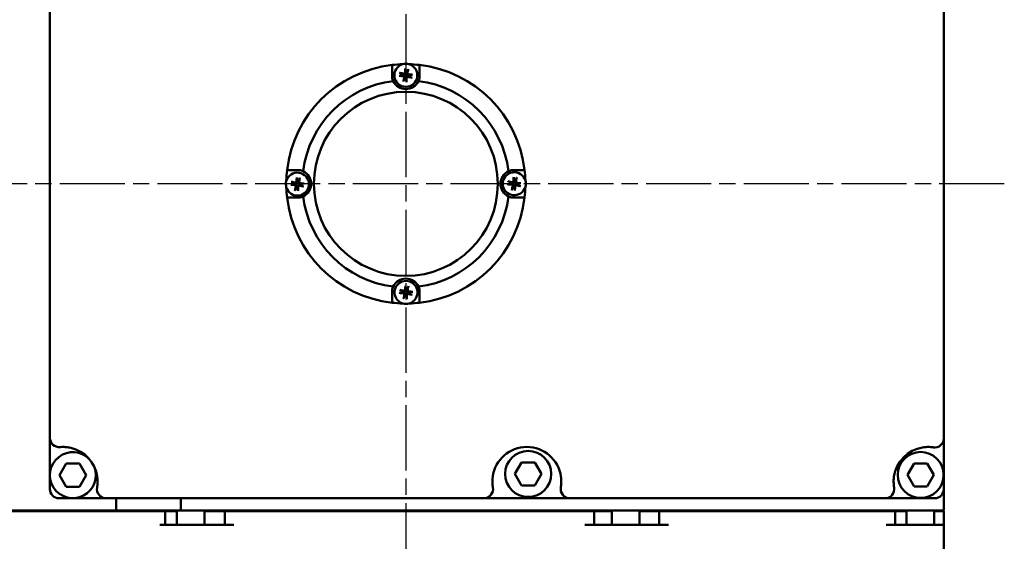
# Model space of a CAD drawing. Header units: millimetres. Extents: x 0 to 1050, y 0 to 742.
# Tile 3 of 7: x 236 to 450, y 130 to 243. Entities that reach past the tile are written whole.
import ezdxf

# ---------------------------------------------------------------- set-up
doc = ezdxf.new("R2010")
doc.units = ezdxf.units.MM
doc.header["$LTSCALE"] = 2.5
doc.linetypes.add('CHAIN', pattern=[0.7087, 0.4724, -0.0591, 0.1181, -0.0591])
doc.layers.add('Видимый контур (ГОСТ)', color=7, linetype='Continuous', lineweight=50)
doc.layers.add('Маркер центра (ГОСТ)', color=7, linetype='Continuous', lineweight=25)

msp = doc.modelspace()

# ---------------------------------------------------------------- linework, layer by layer
at = {"layer": 'Видимый контур (ГОСТ)'}
for p, q in [((242.497, 308.766), (242.497, 152.545)), ((436.906, 152.478), (436.906, 308.832)), ((242.497, 144.674), (242.497, 152.545)), ((436.906, 152.478), (436.906, 141.438)), ((244.606, 144.454), (246.049, 146.954)), ((246.049, 146.954), (248.936, 146.954)), ((248.936, 146.954), (250.379, 144.454)), ((343.623, 144.719), (345.066, 147.219)), ((345.066, 147.219), (347.953, 147.219)), ((347.953, 147.219), (349.396, 144.719)), ((428.981, 144.502), (430.425, 147.002)), ((430.425, 147.002), (433.311, 147.002)), ((433.311, 147.002), (434.755, 144.502)), ((242.497, 141.438), (242.497, 144.235)), ((246.049, 141.954), (244.606, 144.454)), ((250.379, 144.454), (248.936, 141.954)), ((345.066, 142.219), (343.623, 144.719)), ((349.396, 144.719), (347.953, 142.219)), ((430.425, 142.002), (428.981, 144.502)), ((434.755, 144.502), (433.311, 142.002)), ((248.936, 141.954), (246.049, 141.954)), ((347.953, 142.219), (345.066, 142.219)), ((433.311, 142.002), (430.425, 142.002)), ((436.906, 141.438), (436.906, 136.753)), ((254.725, 139.438), (244.497, 139.438)), ((254.725, 139.438), (336.865, 139.438)), ((256.906, 139.438), (256.906, 136.753)), ((271.006, 139.438), (271.006, 136.753)), ((355.578, 139.438), (336.865, 139.438)), ((355.578, 139.438), (424.13, 139.438)), ((434.906, 139.438), (424.13, 139.438)), ((256.906, 136.753), (215.832, 136.753)), ((254.56, 136.653), (215.832, 136.653)), ((254.56, 136.653), (259.007, 136.653)), ((271.006, 136.753), (256.906, 136.753)), ((266.442, 136.653), (259.007, 136.653)), ((266.442, 136.653), (267.553, 136.653)), ((270.13, 136.653), (267.553, 136.653)), ((267.553, 136.653), (267.553, 133.653)), ((270.13, 133.653), (270.13, 136.753)), ((436.906, 136.753), (271.006, 136.753)), ((276.13, 133.653), (276.13, 136.753)), ((280.528, 136.653), (276.13, 136.653)), ((280.528, 136.653), (282.528, 136.653)), ((280.528, 136.653), (280.528, 133.653)), ((281.493, 136.753), (281.493, 136.653)), ((358.868, 136.653), (282.528, 136.653)), ((324.319, 136.753), (324.319, 136.653)), ((358.868, 136.653), (360.868, 136.653)), ((364.699, 136.653), (360.868, 136.653)), ((360.868, 136.653), (360.868, 133.653)), ((364.699, 133.653), (364.699, 136.753)), ((370.699, 133.653), (370.699, 136.753)), ((375.022, 136.653), (370.699, 136.653)), ((375.022, 136.653), (377.022, 136.653)), ((375.022, 136.653), (375.022, 133.653)), ((424.328, 136.653), (377.022, 136.653)), ((424.328, 136.653), (426.328, 136.653)), ((428.773, 136.653), (426.328, 136.653)), ((426.328, 133.653), (426.328, 136.653)), ((428.773, 133.653), (428.773, 136.753)), ((434.773, 133.653), (434.773, 136.753)), ((434.773, 136.653), (436.906, 136.653)), ((436.906, 133.653), (436.906, 136.653)), ((268.905, 133.653), (266.442, 133.653)), ((273.352, 133.653), (268.905, 133.653)), ((282.528, 133.653), (273.352, 133.653)), ((377.022, 133.653), (358.868, 133.653)), ((424.328, 133.653), (426.906, 133.653)), ((426.906, 133.653), (436.906, 133.653)), ((436.906, 123.653), (436.906, 133.653))]:
    msp.add_line(p, q, dxfattribs=at)
for centre, radius in [((319.906, 207.753), 20), ((346.509, 144.719), 5), ((431.868, 144.502), 5)]:
    msp.add_circle(centre, radius, dxfattribs=at)
for centre, radius, start, end in [((319.906, 207.753), 26, 96.63186, 173.38024), ((319.906, 207.753), 26, 91.50255, 96.63186), ((319.903, 231.338), 2.5, 105.76018, 74.25308), ((319.903, 231.338), 2.5, 74.25308, 105.76018), ((319.906, 207.753), 26, 83.38024, 88.51071), ((319.906, 207.753), 26, 6.63186, 83.38024), ((319.903, 231.338), 0.935, 158.39037, 184.85432), ((319.903, 231.338), 0.935, 68.39037, 94.85432), ((319.903, 231.338), 0.935, 338.39037, 4.85432), ((319.906, 207.753), 22.5, 96.96741, 173.04585), ((319.903, 231.338), 3, 204.64949, 335.36376), ((319.903, 231.338), 0.935, 248.39037, 274.85432), ((319.906, 207.753), 22.5, 6.96741, 83.04585), ((319.906, 207.753), 26, 173.38024, 178.64759), ((296.321, 207.694), 2.5, 195.89706, 164.38996), ((296.321, 207.75), 3, 294.64949, 65.36376), ((343.491, 207.755), 3, 114.64949, 245.36376), ((343.491, 207.774), 2.5, 15.80581, 344.2987), ((319.906, 207.753), 26, 1.54818, 6.63186), ((296.321, 207.694), 2.5, 164.38996, 195.89706), ((296.321, 207.694), 0.935, 158.52725, 184.99119), ((296.321, 207.694), 0.935, 68.52725, 94.99119), ((296.321, 207.694), 0.935, 338.52725, 4.99119), ((343.491, 207.774), 0.935, 158.436, 184.89994), ((343.491, 207.774), 0.935, 68.436, 94.89994), ((343.491, 207.774), 0.935, 338.436, 4.89994), ((343.491, 207.774), 2.5, 344.2987, 15.80581), ((319.906, 207.753), 26, 181.63943, 186.63186), ((296.321, 207.694), 0.935, 248.52725, 274.99119), ((343.491, 207.774), 0.935, 248.436, 274.89994), ((319.906, 207.753), 26, 353.38024, 358.55633), ((319.906, 207.753), 26, 186.63186, 263.38024), ((319.906, 207.753), 22.5, 186.96741, 263.04585), ((319.906, 207.753), 22.5, 276.96741, 353.04585), ((319.906, 207.753), 26, 276.63186, 353.38024), ((319.909, 184.168), 3, 24.64949, 155.36376), ((319.946, 184.168), 2.5, 285.85143, 254.34433), ((319.946, 184.168), 0.935, 158.48162, 184.94557), ((319.946, 184.168), 0.935, 68.48162, 94.94557), ((319.946, 184.168), 0.935, 338.48162, 4.94557), ((319.946, 184.168), 0.935, 248.48162, 274.94557), ((319.906, 207.753), 26, 263.38024, 268.60196), ((319.946, 184.168), 2.5, 254.34433, 285.85143), ((319.906, 207.753), 26, 271.5938, 276.63186), ((244.497, 152.545), 2, 180, 275.2642), ((434.906, 152.478), 2, 261.40377, 0), ((245.369, 143.085), 7.5, 8.18739, 77.05351), ((346.221, 143.085), 7.5, 8.18739, 171.81261), ((433.486, 143.085), 7.5, 99.57388, 171.81261), ((247.492, 144.454), 5, 43.09518, 22.54645), ((244.497, 141.438), 2, 180, 270), ((254.725, 141.438), 2, 170.01569, 270), ((336.865, 141.438), 2, 270, 9.98431), ((355.578, 141.438), 2, 170.01569, 270), ((424.13, 141.438), 2, 270, 9.98431), ((434.906, 141.438), 2, 270, 0)]:
    msp.add_arc(centre, radius, start, end, dxfattribs=at)
for centre, major_axis, start_param, end_param in [((319.865, 231.18), (-4.264, 1.03), 4.8167185, 5.0489208), ((320.065, 231.329), (-0.243, -4.38), 4.3758571, 4.6080594), ((319.746, 231.376), (1.03, 4.264), 4.8167185, 5.0489208), ((319.894, 231.176), (-4.38, 0.243), 4.3758571, 4.6080594), ((319.912, 231.499), (4.38, -0.243), 4.3758571, 4.6080594), ((320.061, 231.3), (-1.03, -4.264), 4.8167185, 5.0489208), ((319.742, 231.347), (0.243, 4.38), 4.3758571, 4.6080594), ((319.941, 231.495), (4.264, -1.03), 4.8167185, 5.0489208), ((296.284, 207.536), (-4.267, 1.02), 4.8167185, 5.0489208), ((296.483, 207.685), (-0.233, -4.381), 4.3758571, 4.6080594), ((296.164, 207.731), (1.02, 4.267), 4.8167185, 5.0489208), ((296.313, 207.532), (-4.381, 0.233), 4.3758571, 4.6080594), ((343.453, 207.617), (-4.265, 1.027), 4.8167185, 5.0489208), ((343.653, 207.765), (-0.24, -4.38), 4.3758571, 4.6080594), ((343.334, 207.812), (1.027, 4.265), 4.8167185, 5.0489208), ((343.482, 207.613), (-4.38, 0.24), 4.3758571, 4.6080594), ((296.33, 207.855), (4.381, -0.233), 4.3758571, 4.6080594), ((296.479, 207.656), (-1.02, -4.267), 4.8167185, 5.0489208), ((296.16, 207.702), (0.233, 4.381), 4.3758571, 4.6080594), ((296.359, 207.851), (4.267, -1.02), 4.8167185, 5.0489208), ((343.5, 207.936), (4.38, -0.24), 4.3758571, 4.6080594), ((343.648, 207.736), (-1.027, -4.265), 4.8167185, 5.0489208), ((343.33, 207.783), (0.24, 4.38), 4.3758571, 4.6080594), ((343.529, 207.932), (4.265, -1.027), 4.8167185, 5.0489208), ((319.909, 184.01), (-4.266, 1.023), 4.8167185, 5.0489208), ((320.108, 184.159), (-0.236, -4.381), 4.3758571, 4.6080594), ((319.789, 184.205), (1.023, 4.266), 4.8167185, 5.0489208), ((319.938, 184.006), (-4.381, 0.236), 4.3758571, 4.6080594), ((319.955, 184.329), (4.381, -0.236), 4.3758571, 4.6080594), ((320.104, 184.13), (-1.023, -4.266), 4.8167185, 5.0489208), ((319.785, 184.176), (0.236, 4.381), 4.3758571, 4.6080594), ((319.984, 184.325), (4.266, -1.023), 4.8167185, 5.0489208)]:
    msp.add_ellipse(centre, major_axis=major_axis, ratio=0.0871557, start_param=start_param, end_param=end_param, dxfattribs=at)
for points, weights in [([(316.903, 231.338), (316.903, 232.408), (316.903, 233.579)], [1.00372681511, 1.00423490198, 1.00270666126]), ([(322.903, 233.579), (322.903, 232.408), (322.903, 231.338)], [1.00270530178, 1.00423297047, 1.00372310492]), ([(318.619, 231.216), (318.823, 231.241), (318.972, 231.259)], [1.00329461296, 1.01453007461, 1]), ([(319.034, 231.682), (318.897, 231.742), (318.709, 231.825)], [1, 1.01453008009, 1.00329461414]), ([(318.972, 231.259), (319.285, 231.256), (319.441, 231.254)], [1, 1.44094764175, 1.84165152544]), ([(319.485, 231.551), (319.335, 231.595), (319.034, 231.682)], [1.84165152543, 1.44094764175, 1]), ([(319.781, 232.622), (319.806, 232.418), (319.824, 232.269)], [1.00329461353, 1.01453007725, 1]), ([(319.824, 232.269), (319.821, 231.956), (319.82, 231.8)], [1, 1.44094764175, 1.84165152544]), ([(320.117, 231.756), (320.16, 231.907), (320.248, 232.207)], [1.84165152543, 1.44094764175, 1]), ([(320.248, 232.207), (320.308, 232.344), (320.391, 232.533)], [1, 1.01453007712, 1.0032946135]), ([(320.835, 231.417), (320.522, 231.42), (320.366, 231.421)], [1, 1.44094764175, 1.84165152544]), ([(321.188, 231.46), (320.983, 231.435), (320.835, 231.417)], [1.00329461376, 1.0145300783, 1]), ([(319.559, 230.468), (319.499, 230.331), (319.416, 230.143)], [1, 1.01453007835, 1.00329461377]), ([(319.69, 230.919), (319.647, 230.769), (319.559, 230.468)], [1.84165152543, 1.44094764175, 1]), ([(319.983, 230.406), (319.985, 230.719), (319.987, 230.876)], [1, 1.44094764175, 1.84165152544]), ([(320.025, 230.053), (320.001, 230.258), (319.983, 230.406)], [1.0032946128, 1.01453007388, 1]), ([(320.322, 231.125), (320.472, 231.081), (320.773, 230.993)], [1.84165152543, 1.44094764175, 1]), ([(320.773, 230.993), (320.91, 230.933), (321.098, 230.851)], [1, 1.01453007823, 1.00329461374]), ([(294.079, 210.75), (295.25, 210.75), (296.321, 210.75)], [1.00270651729, 1.00423516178, 1.00372626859]), ([(343.491, 210.755), (344.562, 210.755), (345.732, 210.755)], [1.00372681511, 1.00423490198, 1.00270666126]), ([(295.451, 208.036), (295.314, 208.096), (295.125, 208.178)], [1, 1.01453007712, 1.0032946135]), ([(295.902, 207.906), (295.752, 207.949), (295.451, 208.036)], [1.84165152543, 1.44094764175, 1]), ([(296.196, 208.978), (296.221, 208.773), (296.24, 208.625)], [1.00329461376, 1.0145300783, 1]), ([(296.24, 208.625), (296.238, 208.312), (296.237, 208.156)], [1, 1.44094764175, 1.84165152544]), ([(296.533, 208.113), (296.577, 208.263), (296.663, 208.564)], [1.84165152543, 1.44094764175, 1]), ([(296.663, 208.564), (296.723, 208.701), (296.805, 208.89)], [1, 1.01453007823, 1.00329461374]), ([(297.253, 207.775), (296.94, 207.777), (296.783, 207.778)], [1, 1.44094764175, 1.84165152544]), ([(297.605, 207.819), (297.401, 207.793), (297.253, 207.775)], [1.0032946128, 1.01453007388, 1]), ([(342.622, 208.118), (342.485, 208.178), (342.296, 208.26)], [1, 1.01453007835, 1.00329461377]), ([(343.072, 207.987), (342.922, 208.031), (342.622, 208.118)], [1.84165152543, 1.44094764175, 1]), ([(343.368, 209.059), (343.393, 208.854), (343.411, 208.706)], [1.00329461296, 1.01453007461, 1]), ([(343.411, 208.706), (343.409, 208.393), (343.407, 208.236)], [1, 1.44094764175, 1.84165152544]), ([(343.704, 208.193), (343.748, 208.343), (343.835, 208.644)], [1.84165152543, 1.44094764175, 1]), ([(343.835, 208.644), (343.895, 208.781), (343.977, 208.969)], [1, 1.01453008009, 1.00329461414]), ([(344.423, 207.854), (344.11, 207.857), (343.953, 207.858)], [1, 1.44094764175, 1.84165152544]), ([(344.776, 207.897), (344.571, 207.872), (344.423, 207.854)], [1.00329461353, 1.01453007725, 1]), ([(295.037, 207.569), (295.241, 207.594), (295.39, 207.612)], [1.00329461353, 1.01453007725, 1]), ([(295.39, 207.612), (295.703, 207.61), (295.859, 207.609)], [1, 1.44094764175, 1.84165152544]), ([(295.979, 206.823), (295.919, 206.686), (295.837, 206.498)], [1, 1.01453008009, 1.00329461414]), ([(296.109, 207.275), (296.066, 207.124), (295.979, 206.823)], [1.84165152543, 1.44094764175, 1]), ([(296.402, 206.762), (296.405, 207.075), (296.406, 207.232)], [1, 1.44094764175, 1.84165152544]), ([(296.446, 206.409), (296.421, 206.614), (296.402, 206.762)], [1.00329461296, 1.01453007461, 1]), ([(296.74, 207.481), (296.891, 207.438), (297.191, 207.351)], [1.84165152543, 1.44094764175, 1]), ([(297.191, 207.351), (297.328, 207.292), (297.517, 207.209)], [1, 1.01453007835, 1.00329461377]), ([(342.207, 207.651), (342.411, 207.676), (342.56, 207.694)], [1.0032946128, 1.01453007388, 1]), ([(342.56, 207.694), (342.872, 207.692), (343.029, 207.69)], [1, 1.44094764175, 1.84165152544]), ([(343.147, 206.905), (343.088, 206.768), (343.005, 206.579)], [1, 1.01453007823, 1.00329461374]), ([(343.278, 207.356), (343.235, 207.205), (343.147, 206.905)], [1.84165152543, 1.44094764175, 1]), ([(343.571, 206.843), (343.574, 207.156), (343.575, 207.312)], [1, 1.44094764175, 1.84165152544]), ([(343.614, 206.49), (343.589, 206.694), (343.571, 206.843)], [1.00329461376, 1.0145300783, 1]), ([(343.91, 207.561), (344.06, 207.518), (344.361, 207.431)], [1.84165152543, 1.44094764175, 1]), ([(344.361, 207.431), (344.498, 207.371), (344.686, 207.288)], [1, 1.01453007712, 1.0032946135]), ([(296.321, 204.75), (295.251, 204.75), (294.08, 204.75)], [1.0037268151, 1.00423490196, 1.00270666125]), ([(345.733, 204.755), (344.562, 204.755), (343.491, 204.755)], [1.00270651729, 1.00423516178, 1.00372626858]), ([(316.909, 181.926), (316.909, 183.097), (316.909, 184.168)], [1.00270530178, 1.00423297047, 1.00372310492]), ([(319.077, 184.511), (318.94, 184.57), (318.751, 184.653)], [1, 1.01453007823, 1.00329461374]), ([(319.528, 184.38), (319.377, 184.424), (319.077, 184.511)], [1.84165152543, 1.44094764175, 1]), ([(319.822, 185.452), (319.848, 185.248), (319.866, 185.099)], [1.0032946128, 1.01453007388, 1]), ([(319.866, 185.099), (319.863, 184.786), (319.862, 184.63)], [1, 1.44094764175, 1.84165152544]), ([(320.159, 184.587), (320.202, 184.737), (320.289, 185.038)], [1.84165152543, 1.44094764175, 1]), ([(320.289, 185.038), (320.349, 185.175), (320.432, 185.363)], [1, 1.01453007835, 1.00329461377]), ([(320.878, 184.248), (320.565, 184.251), (320.408, 184.252)], [1, 1.44094764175, 1.84165152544]), ([(321.231, 184.292), (321.026, 184.267), (320.878, 184.248)], [1.00329461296, 1.01453007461, 1]), ([(322.909, 184.168), (322.909, 183.097), (322.909, 181.927)], [1.00372681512, 1.00423490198, 1.00270666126]), ([(318.662, 184.044), (318.866, 184.069), (319.015, 184.087)], [1.00329461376, 1.0145300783, 1]), ([(319.015, 184.087), (319.328, 184.085), (319.484, 184.083)], [1, 1.44094764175, 1.84165152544]), ([(319.603, 183.298), (319.544, 183.161), (319.461, 182.972)], [1, 1.01453007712, 1.0032946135]), ([(319.734, 183.749), (319.69, 183.598), (319.603, 183.298)], [1.84165152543, 1.44094764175, 1]), ([(320.027, 183.236), (320.029, 183.549), (320.031, 183.706)], [1, 1.44094764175, 1.84165152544]), ([(320.07, 182.883), (320.045, 183.088), (320.027, 183.236)], [1.00329461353, 1.01453007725, 1]), ([(320.365, 183.955), (320.516, 183.912), (320.816, 183.825)], [1.84165152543, 1.44094764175, 1]), ([(320.816, 183.825), (320.953, 183.765), (321.142, 183.682)], [1, 1.01453008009, 1.00329461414])]:
    msp.add_rational_spline(points, weights, degree=2, dxfattribs=at)
for points, knots in [([(317.177, 230.087), (317.046, 230.373), (316.964, 230.672), (316.928, 230.956), (316.912, 231.079), (316.904, 231.207), (316.903, 231.338)], [-0.12159309, -0.12159309, -0.12159309, -0.12159309, 0, 0, 0, 0.05284171, 0.05284171, 0.05284171, 0.05284171]), ([(318.542, 231.871), (318.556, 231.868), (318.573, 231.864), (318.605, 231.857), (318.625, 231.852), (318.656, 231.843), (318.672, 231.838), (318.693, 231.831), (318.702, 231.828), (318.709, 231.825)], [0.016435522, 0.016435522, 0.016435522, 0.016435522, 0.020942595, 0.020942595, 0.02618765, 0.02618765, 0.031383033, 0.031383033, 0.035600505, 0.035600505, 0.035600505, 0.035600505]), ([(319.82, 231.8), (319.82, 231.765), (319.812, 231.73), (319.791, 231.679), (319.779, 231.659), (319.751, 231.622), (319.733, 231.605), (319.697, 231.578), (319.675, 231.566), (319.631, 231.549), (319.609, 231.544), (319.555, 231.538), (319.518, 231.541), (319.485, 231.551)], [0.115705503, 0.115705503, 0.115705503, 0.115705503, 0.126574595, 0.126574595, 0.133368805, 0.133368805, 0.140163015, 0.140163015, 0.146957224, 0.146957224, 0.153751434, 0.153751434, 0.164620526, 0.164620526, 0.164620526, 0.164620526]), ([(319.711, 231.806), (319.709, 231.786), (319.704, 231.764), (319.685, 231.726), (319.672, 231.708), (319.641, 231.681), (319.622, 231.67), (319.582, 231.655), (319.56, 231.652), (319.53, 231.654), (319.52, 231.655), (319.511, 231.657)], [0, 0, 0, 0, 0.006105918, 0.006105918, 0.012211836, 0.012211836, 0.018306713, 0.018306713, 0.02440159, 0.02440159, 0.027283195, 0.027283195, 0.027283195, 0.027283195]), ([(319.781, 232.622), (319.781, 232.629), (319.78, 232.638), (319.779, 232.661), (319.779, 232.678), (319.78, 232.71), (319.781, 232.731), (319.782, 232.763), (319.784, 232.78), (319.785, 232.795)], [0.047865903, 0.047865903, 0.047865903, 0.047865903, 0.052083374, 0.052083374, 0.057278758, 0.057278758, 0.062523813, 0.062523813, 0.067030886, 0.067030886, 0.067030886, 0.067030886]), ([(320.366, 231.421), (320.331, 231.422), (320.295, 231.429), (320.245, 231.45), (320.225, 231.462), (320.187, 231.491), (320.17, 231.508), (320.143, 231.544), (320.132, 231.566), (320.115, 231.61), (320.11, 231.632), (320.104, 231.687), (320.107, 231.723), (320.117, 231.756)], [0.115705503, 0.115705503, 0.115705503, 0.115705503, 0.126574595, 0.126574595, 0.133368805, 0.133368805, 0.140163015, 0.140163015, 0.146957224, 0.146957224, 0.153751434, 0.153751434, 0.164620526, 0.164620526, 0.164620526, 0.164620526]), ([(320.372, 231.53), (320.351, 231.532), (320.33, 231.537), (320.291, 231.556), (320.274, 231.57), (320.247, 231.6), (320.235, 231.619), (320.221, 231.659), (320.218, 231.681), (320.219, 231.711), (320.221, 231.721), (320.223, 231.731)], [0, 0, 0, 0, 0.006105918, 0.006105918, 0.012211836, 0.012211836, 0.018306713, 0.018306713, 0.02440159, 0.02440159, 0.027283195, 0.027283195, 0.027283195, 0.027283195]), ([(320.437, 232.699), (320.434, 232.685), (320.43, 232.668), (320.422, 232.636), (320.417, 232.616), (320.409, 232.585), (320.404, 232.569), (320.397, 232.548), (320.393, 232.539), (320.391, 232.533)], [0.016435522, 0.016435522, 0.016435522, 0.016435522, 0.020942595, 0.020942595, 0.02618765, 0.02618765, 0.031383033, 0.031383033, 0.035600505, 0.035600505, 0.035600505, 0.035600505]), ([(321.188, 231.46), (321.195, 231.46), (321.204, 231.461), (321.226, 231.462), (321.244, 231.462), (321.276, 231.461), (321.296, 231.46), (321.329, 231.459), (321.346, 231.457), (321.361, 231.456)], [0.047865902, 0.047865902, 0.047865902, 0.047865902, 0.052083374, 0.052083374, 0.057278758, 0.057278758, 0.062523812, 0.062523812, 0.067030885, 0.067030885, 0.067030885, 0.067030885]), ([(322.903, 231.338), (322.903, 231.208), (322.895, 231.08), (322.843, 230.672), (322.761, 230.374), (322.63, 230.087)], [1.13553758, 1.13553758, 1.13553758, 1.13553758, 1.18828561, 1.18828561, 1.30987869, 1.30987869, 1.30987869, 1.30987869]), ([(318.619, 231.216), (318.612, 231.215), (318.603, 231.214), (318.58, 231.214), (318.563, 231.214), (318.531, 231.214), (318.51, 231.215), (318.478, 231.217), (318.461, 231.218), (318.446, 231.219)], [0.047865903, 0.047865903, 0.047865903, 0.047865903, 0.052083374, 0.052083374, 0.057278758, 0.057278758, 0.062523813, 0.062523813, 0.067030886, 0.067030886, 0.067030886, 0.067030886]), ([(319.37, 229.976), (319.373, 229.991), (319.377, 230.008), (319.384, 230.039), (319.389, 230.059), (319.398, 230.09), (319.403, 230.107), (319.41, 230.128), (319.414, 230.137), (319.416, 230.143)], [0.016435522, 0.016435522, 0.016435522, 0.016435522, 0.020942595, 0.020942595, 0.02618765, 0.02618765, 0.031383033, 0.031383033, 0.035600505, 0.035600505, 0.035600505, 0.035600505]), ([(319.435, 231.145), (319.455, 231.144), (319.477, 231.138), (319.515, 231.119), (319.533, 231.106), (319.56, 231.076), (319.571, 231.057), (319.586, 231.016), (319.589, 230.994), (319.587, 230.964), (319.586, 230.955), (319.584, 230.945)], [0, 0, 0, 0, 0.006105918, 0.006105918, 0.012211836, 0.012211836, 0.018306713, 0.018306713, 0.02440159, 0.02440159, 0.027283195, 0.027283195, 0.027283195, 0.027283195]), ([(319.441, 231.254), (319.476, 231.254), (319.512, 231.246), (319.562, 231.225), (319.582, 231.214), (319.619, 231.185), (319.636, 231.167), (319.663, 231.131), (319.675, 231.11), (319.692, 231.066), (319.697, 231.043), (319.703, 230.989), (319.7, 230.952), (319.69, 230.919)], [0.115705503, 0.115705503, 0.115705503, 0.115705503, 0.126574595, 0.126574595, 0.133368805, 0.133368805, 0.140163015, 0.140163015, 0.146957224, 0.146957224, 0.153751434, 0.153751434, 0.164620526, 0.164620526, 0.164620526, 0.164620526]), ([(319.987, 230.876), (319.987, 230.91), (319.995, 230.946), (320.016, 230.996), (320.027, 231.016), (320.056, 231.054), (320.074, 231.071), (320.11, 231.098), (320.131, 231.11), (320.175, 231.126), (320.198, 231.131), (320.252, 231.137), (320.289, 231.134), (320.322, 231.125)], [0.115705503, 0.115705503, 0.115705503, 0.115705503, 0.126574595, 0.126574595, 0.133368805, 0.133368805, 0.140163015, 0.140163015, 0.146957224, 0.146957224, 0.153751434, 0.153751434, 0.164620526, 0.164620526, 0.164620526, 0.164620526]), ([(320.025, 230.053), (320.026, 230.046), (320.027, 230.037), (320.027, 230.015), (320.028, 229.998), (320.027, 229.965), (320.026, 229.945), (320.024, 229.912), (320.023, 229.895), (320.022, 229.88)], [0.047865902, 0.047865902, 0.047865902, 0.047865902, 0.052083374, 0.052083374, 0.057278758, 0.057278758, 0.062523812, 0.062523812, 0.067030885, 0.067030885, 0.067030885, 0.067030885]), ([(320.096, 230.869), (320.097, 230.89), (320.103, 230.911), (320.122, 230.95), (320.135, 230.967), (320.166, 230.994), (320.184, 231.006), (320.225, 231.02), (320.247, 231.023), (320.277, 231.022), (320.286, 231.02), (320.296, 231.018)], [0, 0, 0, 0, 0.006108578, 0.006108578, 0.012217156, 0.012217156, 0.018309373, 0.018309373, 0.02440159, 0.02440159, 0.027283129, 0.027283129, 0.027283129, 0.027283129]), ([(321.265, 230.804), (321.25, 230.807), (321.233, 230.811), (321.202, 230.819), (321.182, 230.824), (321.151, 230.832), (321.134, 230.837), (321.113, 230.845), (321.104, 230.848), (321.098, 230.851)], [0.016435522, 0.016435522, 0.016435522, 0.016435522, 0.020942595, 0.020942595, 0.02618765, 0.02618765, 0.031383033, 0.031383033, 0.035600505, 0.035600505, 0.035600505, 0.035600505]), ([(296.321, 210.75), (296.451, 210.75), (296.579, 210.741), (296.987, 210.689), (297.285, 210.608), (297.572, 210.477)], [1.13553758, 1.13553758, 1.13553758, 1.13553758, 1.18828561, 1.18828561, 1.30987869, 1.30987869, 1.30987869, 1.30987869]), ([(342.24, 210.482), (342.527, 210.613), (342.825, 210.695), (343.109, 210.731), (343.233, 210.747), (343.361, 210.755), (343.491, 210.755)], [-0.12159309, -0.12159309, -0.12159309, -0.12159309, 0, 0, 0, 0.05284171, 0.05284171, 0.05284171, 0.05284171]), ([(294.958, 208.224), (294.973, 208.221), (294.99, 208.217), (295.022, 208.21), (295.041, 208.204), (295.072, 208.196), (295.089, 208.191), (295.11, 208.184), (295.119, 208.181), (295.125, 208.178)], [0.016435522, 0.016435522, 0.016435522, 0.016435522, 0.020942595, 0.020942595, 0.02618765, 0.02618765, 0.031383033, 0.031383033, 0.035600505, 0.035600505, 0.035600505, 0.035600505]), ([(296.237, 208.156), (296.236, 208.121), (296.229, 208.085), (296.208, 208.035), (296.196, 208.015), (296.168, 207.977), (296.15, 207.96), (296.114, 207.933), (296.093, 207.921), (296.049, 207.904), (296.026, 207.899), (295.972, 207.893), (295.935, 207.896), (295.902, 207.906)], [0.115705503, 0.115705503, 0.115705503, 0.115705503, 0.126574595, 0.126574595, 0.133368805, 0.133368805, 0.140163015, 0.140163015, 0.146957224, 0.146957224, 0.153751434, 0.153751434, 0.164620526, 0.164620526, 0.164620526, 0.164620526]), ([(296.127, 208.161), (296.126, 208.141), (296.121, 208.12), (296.102, 208.081), (296.088, 208.063), (296.058, 208.036), (296.039, 208.025), (295.999, 208.01), (295.977, 208.007), (295.947, 208.009), (295.937, 208.01), (295.928, 208.012)], [0, 0, 0, 0, 0.006105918, 0.006105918, 0.012211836, 0.012211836, 0.018306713, 0.018306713, 0.02440159, 0.02440159, 0.027283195, 0.027283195, 0.027283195, 0.027283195]), ([(296.196, 208.978), (296.195, 208.985), (296.195, 208.994), (296.194, 209.016), (296.194, 209.034), (296.194, 209.066), (296.195, 209.086), (296.197, 209.119), (296.198, 209.136), (296.199, 209.151)], [0.047865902, 0.047865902, 0.047865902, 0.047865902, 0.052083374, 0.052083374, 0.057278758, 0.057278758, 0.062523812, 0.062523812, 0.067030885, 0.067030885, 0.067030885, 0.067030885]), ([(296.783, 207.778), (296.749, 207.778), (296.713, 207.786), (296.663, 207.807), (296.642, 207.818), (296.605, 207.847), (296.588, 207.864), (296.561, 207.901), (296.549, 207.922), (296.532, 207.966), (296.527, 207.989), (296.521, 208.043), (296.524, 208.079), (296.533, 208.113)], [0.115705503, 0.115705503, 0.115705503, 0.115705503, 0.126574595, 0.126574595, 0.133368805, 0.133368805, 0.140163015, 0.140163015, 0.146957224, 0.146957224, 0.153751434, 0.153751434, 0.164620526, 0.164620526, 0.164620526, 0.164620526]), ([(296.789, 207.887), (296.769, 207.889), (296.747, 207.894), (296.708, 207.913), (296.691, 207.926), (296.664, 207.957), (296.652, 207.975), (296.638, 208.016), (296.635, 208.038), (296.636, 208.068), (296.638, 208.077), (296.64, 208.087)], [0, 0, 0, 0, 0.006108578, 0.006108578, 0.012217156, 0.012217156, 0.018309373, 0.018309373, 0.02440159, 0.02440159, 0.027283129, 0.027283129, 0.027283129, 0.027283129]), ([(296.852, 209.056), (296.848, 209.042), (296.845, 209.025), (296.837, 208.993), (296.832, 208.973), (296.823, 208.942), (296.818, 208.926), (296.811, 208.905), (296.808, 208.896), (296.805, 208.89)], [0.016435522, 0.016435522, 0.016435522, 0.016435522, 0.020942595, 0.020942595, 0.02618765, 0.02618765, 0.031383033, 0.031383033, 0.035600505, 0.035600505, 0.035600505, 0.035600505]), ([(297.605, 207.819), (297.612, 207.819), (297.622, 207.82), (297.644, 207.821), (297.661, 207.821), (297.693, 207.82), (297.714, 207.82), (297.746, 207.818), (297.763, 207.817), (297.778, 207.816)], [0.047865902, 0.047865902, 0.047865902, 0.047865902, 0.052083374, 0.052083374, 0.057278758, 0.057278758, 0.062523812, 0.062523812, 0.067030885, 0.067030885, 0.067030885, 0.067030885]), ([(342.129, 208.307), (342.144, 208.304), (342.161, 208.3), (342.192, 208.292), (342.212, 208.287), (342.243, 208.278), (342.26, 208.273), (342.281, 208.266), (342.29, 208.263), (342.296, 208.26)], [0.016435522, 0.016435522, 0.016435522, 0.016435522, 0.020942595, 0.020942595, 0.02618765, 0.02618765, 0.031383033, 0.031383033, 0.035600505, 0.035600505, 0.035600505, 0.035600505]), ([(343.407, 208.236), (343.407, 208.202), (343.399, 208.166), (343.378, 208.116), (343.367, 208.095), (343.338, 208.058), (343.321, 208.041), (343.284, 208.014), (343.263, 208.002), (343.219, 207.985), (343.196, 207.98), (343.142, 207.974), (343.106, 207.977), (343.072, 207.987)], [0.115705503, 0.115705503, 0.115705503, 0.115705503, 0.126574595, 0.126574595, 0.133368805, 0.133368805, 0.140163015, 0.140163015, 0.146957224, 0.146957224, 0.153751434, 0.153751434, 0.164620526, 0.164620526, 0.164620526, 0.164620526]), ([(343.298, 208.242), (343.297, 208.222), (343.291, 208.201), (343.272, 208.162), (343.259, 208.144), (343.229, 208.117), (343.21, 208.106), (343.169, 208.091), (343.147, 208.088), (343.118, 208.09), (343.108, 208.091), (343.098, 208.093)], [0, 0, 0, 0, 0.006105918, 0.006105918, 0.012211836, 0.012211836, 0.018306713, 0.018306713, 0.02440159, 0.02440159, 0.027283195, 0.027283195, 0.027283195, 0.027283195]), ([(343.368, 209.059), (343.367, 209.065), (343.367, 209.075), (343.366, 209.097), (343.366, 209.114), (343.366, 209.146), (343.367, 209.167), (343.369, 209.199), (343.37, 209.217), (343.371, 209.232)], [0.047865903, 0.047865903, 0.047865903, 0.047865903, 0.052083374, 0.052083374, 0.057278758, 0.057278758, 0.062523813, 0.062523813, 0.067030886, 0.067030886, 0.067030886, 0.067030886]), ([(343.953, 207.858), (343.919, 207.858), (343.883, 207.866), (343.833, 207.887), (343.812, 207.898), (343.775, 207.927), (343.758, 207.945), (343.731, 207.981), (343.719, 208.002), (343.702, 208.046), (343.697, 208.069), (343.691, 208.123), (343.694, 208.16), (343.704, 208.193)], [0.115705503, 0.115705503, 0.115705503, 0.115705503, 0.126574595, 0.126574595, 0.133368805, 0.133368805, 0.140163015, 0.140163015, 0.146957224, 0.146957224, 0.153751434, 0.153751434, 0.164620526, 0.164620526, 0.164620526, 0.164620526]), ([(343.959, 207.967), (343.939, 207.969), (343.918, 207.974), (343.879, 207.993), (343.861, 208.006), (343.834, 208.037), (343.823, 208.055), (343.808, 208.096), (343.805, 208.118), (343.807, 208.148), (343.808, 208.158), (343.81, 208.167)], [0, 0, 0, 0, 0.006105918, 0.006105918, 0.012211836, 0.012211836, 0.018306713, 0.018306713, 0.02440159, 0.02440159, 0.027283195, 0.027283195, 0.027283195, 0.027283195]), ([(344.024, 209.136), (344.021, 209.121), (344.017, 209.105), (344.009, 209.073), (344.004, 209.053), (343.995, 209.022), (343.99, 209.006), (343.983, 208.985), (343.98, 208.976), (343.977, 208.969)], [0.016435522, 0.016435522, 0.016435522, 0.016435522, 0.020942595, 0.020942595, 0.02618765, 0.02618765, 0.031383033, 0.031383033, 0.035600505, 0.035600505, 0.035600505, 0.035600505]), ([(344.776, 207.897), (344.782, 207.898), (344.792, 207.899), (344.814, 207.899), (344.831, 207.899), (344.863, 207.899), (344.884, 207.898), (344.916, 207.896), (344.934, 207.895), (344.948, 207.894)], [0.047865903, 0.047865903, 0.047865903, 0.047865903, 0.052083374, 0.052083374, 0.057278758, 0.057278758, 0.062523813, 0.062523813, 0.067030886, 0.067030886, 0.067030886, 0.067030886]), ([(295.037, 207.569), (295.03, 207.568), (295.021, 207.567), (294.999, 207.566), (294.981, 207.566), (294.949, 207.567), (294.929, 207.568), (294.896, 207.569), (294.879, 207.57), (294.864, 207.572)], [0.047865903, 0.047865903, 0.047865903, 0.047865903, 0.052083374, 0.052083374, 0.057278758, 0.057278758, 0.062523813, 0.062523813, 0.067030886, 0.067030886, 0.067030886, 0.067030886]), ([(295.791, 206.331), (295.794, 206.345), (295.798, 206.362), (295.805, 206.394), (295.81, 206.414), (295.819, 206.445), (295.824, 206.461), (295.831, 206.482), (295.834, 206.491), (295.837, 206.498)], [0.016435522, 0.016435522, 0.016435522, 0.016435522, 0.020942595, 0.020942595, 0.02618765, 0.02618765, 0.031383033, 0.031383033, 0.035600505, 0.035600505, 0.035600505, 0.035600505]), ([(295.853, 207.5), (295.874, 207.498), (295.895, 207.493), (295.934, 207.474), (295.951, 207.461), (295.978, 207.431), (295.99, 207.412), (296.004, 207.371), (296.007, 207.349), (296.006, 207.32), (296.005, 207.31), (296.002, 207.3)], [0, 0, 0, 0, 0.006105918, 0.006105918, 0.012211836, 0.012211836, 0.018306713, 0.018306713, 0.02440159, 0.02440159, 0.027283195, 0.027283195, 0.027283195, 0.027283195]), ([(295.859, 207.609), (295.894, 207.609), (295.93, 207.601), (295.98, 207.58), (296, 207.569), (296.038, 207.54), (296.055, 207.523), (296.082, 207.486), (296.094, 207.465), (296.11, 207.421), (296.116, 207.398), (296.121, 207.344), (296.118, 207.308), (296.109, 207.275)], [0.115705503, 0.115705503, 0.115705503, 0.115705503, 0.126574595, 0.126574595, 0.133368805, 0.133368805, 0.140163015, 0.140163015, 0.146957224, 0.146957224, 0.153751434, 0.153751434, 0.164620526, 0.164620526, 0.164620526, 0.164620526]), ([(296.406, 207.232), (296.406, 207.266), (296.413, 207.302), (296.434, 207.352), (296.446, 207.373), (296.475, 207.41), (296.492, 207.427), (296.528, 207.454), (296.55, 207.466), (296.594, 207.483), (296.616, 207.488), (296.67, 207.494), (296.707, 207.491), (296.74, 207.481)], [0.115705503, 0.115705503, 0.115705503, 0.115705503, 0.126574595, 0.126574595, 0.133368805, 0.133368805, 0.140163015, 0.140163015, 0.146957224, 0.146957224, 0.153751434, 0.153751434, 0.164620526, 0.164620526, 0.164620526, 0.164620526]), ([(296.446, 206.409), (296.447, 206.403), (296.448, 206.393), (296.448, 206.371), (296.449, 206.354), (296.448, 206.322), (296.447, 206.301), (296.446, 206.269), (296.444, 206.251), (296.443, 206.236)], [0.047865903, 0.047865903, 0.047865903, 0.047865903, 0.052083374, 0.052083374, 0.057278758, 0.057278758, 0.062523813, 0.062523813, 0.067030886, 0.067030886, 0.067030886, 0.067030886]), ([(296.515, 207.226), (296.516, 207.246), (296.522, 207.267), (296.54, 207.306), (296.554, 207.324), (296.584, 207.351), (296.603, 207.362), (296.644, 207.377), (296.665, 207.38), (296.695, 207.379), (296.705, 207.377), (296.715, 207.375)], [0, 0, 0, 0, 0.006105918, 0.006105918, 0.012211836, 0.012211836, 0.018306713, 0.018306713, 0.02440159, 0.02440159, 0.027283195, 0.027283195, 0.027283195, 0.027283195]), ([(297.684, 207.163), (297.669, 207.166), (297.652, 207.17), (297.621, 207.178), (297.601, 207.183), (297.57, 207.191), (297.553, 207.196), (297.532, 207.203), (297.523, 207.207), (297.517, 207.209)], [0.016435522, 0.016435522, 0.016435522, 0.016435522, 0.020942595, 0.020942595, 0.02618765, 0.02618765, 0.031383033, 0.031383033, 0.035600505, 0.035600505, 0.035600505, 0.035600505]), ([(342.207, 207.651), (342.2, 207.65), (342.19, 207.65), (342.168, 207.649), (342.151, 207.649), (342.119, 207.65), (342.098, 207.65), (342.066, 207.652), (342.049, 207.653), (342.034, 207.655)], [0.047865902, 0.047865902, 0.047865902, 0.047865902, 0.052083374, 0.052083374, 0.057278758, 0.057278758, 0.062523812, 0.062523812, 0.067030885, 0.067030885, 0.067030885, 0.067030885]), ([(342.959, 206.412), (342.962, 206.427), (342.965, 206.444), (342.973, 206.475), (342.978, 206.495), (342.987, 206.526), (342.992, 206.543), (342.999, 206.564), (343.002, 206.573), (343.005, 206.579)], [0.016435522, 0.016435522, 0.016435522, 0.016435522, 0.020942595, 0.020942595, 0.02618765, 0.02618765, 0.031383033, 0.031383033, 0.035600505, 0.035600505, 0.035600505, 0.035600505]), ([(343.023, 207.581), (343.043, 207.58), (343.065, 207.574), (343.103, 207.556), (343.121, 207.542), (343.148, 207.512), (343.159, 207.493), (343.174, 207.452), (343.177, 207.43), (343.175, 207.401), (343.174, 207.391), (343.172, 207.381)], [0, 0, 0, 0, 0.006108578, 0.006108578, 0.012217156, 0.012217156, 0.018309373, 0.018309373, 0.02440159, 0.02440159, 0.027283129, 0.027283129, 0.027283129, 0.027283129]), ([(343.029, 207.69), (343.063, 207.69), (343.099, 207.682), (343.15, 207.661), (343.17, 207.65), (343.207, 207.621), (343.224, 207.604), (343.251, 207.567), (343.263, 207.546), (343.28, 207.502), (343.285, 207.479), (343.291, 207.425), (343.288, 207.389), (343.278, 207.356)], [0.115705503, 0.115705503, 0.115705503, 0.115705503, 0.126574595, 0.126574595, 0.133368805, 0.133368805, 0.140163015, 0.140163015, 0.146957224, 0.146957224, 0.153751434, 0.153751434, 0.164620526, 0.164620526, 0.164620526, 0.164620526]), ([(343.575, 207.312), (343.575, 207.347), (343.583, 207.382), (343.604, 207.433), (343.615, 207.453), (343.644, 207.49), (343.662, 207.507), (343.698, 207.534), (343.719, 207.546), (343.763, 207.563), (343.786, 207.568), (343.84, 207.574), (343.877, 207.571), (343.91, 207.561)], [0.115705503, 0.115705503, 0.115705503, 0.115705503, 0.126574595, 0.126574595, 0.133368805, 0.133368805, 0.140163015, 0.140163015, 0.146957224, 0.146957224, 0.153751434, 0.153751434, 0.164620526, 0.164620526, 0.164620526, 0.164620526]), ([(343.614, 206.49), (343.615, 206.483), (343.616, 206.474), (343.616, 206.451), (343.616, 206.434), (343.616, 206.402), (343.615, 206.381), (343.613, 206.349), (343.612, 206.332), (343.611, 206.317)], [0.047865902, 0.047865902, 0.047865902, 0.047865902, 0.052083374, 0.052083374, 0.057278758, 0.057278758, 0.062523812, 0.062523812, 0.067030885, 0.067030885, 0.067030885, 0.067030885]), ([(343.684, 207.306), (343.686, 207.326), (343.691, 207.348), (343.71, 207.386), (343.723, 207.404), (343.754, 207.431), (343.772, 207.442), (343.813, 207.457), (343.835, 207.46), (343.865, 207.458), (343.874, 207.457), (343.884, 207.455)], [0, 0, 0, 0, 0.006105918, 0.006105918, 0.012211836, 0.012211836, 0.018306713, 0.018306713, 0.02440159, 0.02440159, 0.027283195, 0.027283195, 0.027283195, 0.027283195]), ([(344.853, 207.242), (344.838, 207.245), (344.822, 207.249), (344.79, 207.256), (344.77, 207.261), (344.739, 207.27), (344.722, 207.275), (344.701, 207.282), (344.693, 207.285), (344.686, 207.288)], [0.016435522, 0.016435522, 0.016435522, 0.016435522, 0.020942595, 0.020942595, 0.02618765, 0.02618765, 0.031383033, 0.031383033, 0.035600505, 0.035600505, 0.035600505, 0.035600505]), ([(297.572, 205.023), (297.286, 204.892), (296.987, 204.811), (296.703, 204.774), (296.579, 204.759), (296.452, 204.75), (296.321, 204.75)], [-0.12159309, -0.12159309, -0.12159309, -0.12159309, 0, 0, 0, 0.05284171, 0.05284171, 0.05284171, 0.05284171]), ([(343.491, 204.755), (343.361, 204.756), (343.233, 204.764), (342.826, 204.816), (342.527, 204.898), (342.241, 205.028)], [1.13553758, 1.13553758, 1.13553758, 1.13553758, 1.18828561, 1.18828561, 1.30987869, 1.30987869, 1.30987869, 1.30987869]), ([(316.909, 184.168), (316.909, 184.298), (316.917, 184.426), (316.97, 184.833), (317.051, 185.131), (317.182, 185.418)], [1.13553758, 1.13553758, 1.13553758, 1.13553758, 1.18828561, 1.18828561, 1.30987869, 1.30987869, 1.30987869, 1.30987869]), ([(318.584, 184.699), (318.599, 184.696), (318.616, 184.692), (318.647, 184.685), (318.667, 184.68), (318.698, 184.671), (318.715, 184.666), (318.736, 184.659), (318.745, 184.656), (318.751, 184.653)], [0.016435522, 0.016435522, 0.016435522, 0.016435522, 0.020942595, 0.020942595, 0.02618765, 0.02618765, 0.031383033, 0.031383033, 0.035600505, 0.035600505, 0.035600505, 0.035600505]), ([(319.862, 184.63), (319.862, 184.595), (319.854, 184.559), (319.833, 184.509), (319.822, 184.489), (319.793, 184.451), (319.776, 184.434), (319.739, 184.407), (319.718, 184.395), (319.674, 184.379), (319.651, 184.373), (319.597, 184.368), (319.561, 184.371), (319.528, 184.38)], [0.115705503, 0.115705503, 0.115705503, 0.115705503, 0.126574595, 0.126574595, 0.133368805, 0.133368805, 0.140163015, 0.140163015, 0.146957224, 0.146957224, 0.153751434, 0.153751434, 0.164620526, 0.164620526, 0.164620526, 0.164620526]), ([(319.753, 184.636), (319.752, 184.615), (319.746, 184.594), (319.727, 184.555), (319.714, 184.538), (319.684, 184.511), (319.665, 184.499), (319.624, 184.485), (319.602, 184.482), (319.573, 184.483), (319.563, 184.484), (319.553, 184.487)], [0, 0, 0, 0, 0.006108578, 0.006108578, 0.012217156, 0.012217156, 0.018309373, 0.018309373, 0.02440159, 0.02440159, 0.027283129, 0.027283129, 0.027283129, 0.027283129]), ([(319.822, 185.452), (319.822, 185.459), (319.821, 185.468), (319.82, 185.49), (319.82, 185.508), (319.821, 185.54), (319.821, 185.56), (319.823, 185.593), (319.824, 185.61), (319.826, 185.625)], [0.047865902, 0.047865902, 0.047865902, 0.047865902, 0.052083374, 0.052083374, 0.057278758, 0.057278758, 0.062523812, 0.062523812, 0.067030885, 0.067030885, 0.067030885, 0.067030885]), ([(320.408, 184.252), (320.374, 184.252), (320.338, 184.26), (320.288, 184.281), (320.268, 184.292), (320.23, 184.321), (320.213, 184.338), (320.186, 184.375), (320.174, 184.396), (320.157, 184.44), (320.152, 184.463), (320.146, 184.517), (320.149, 184.553), (320.159, 184.587)], [0.115705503, 0.115705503, 0.115705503, 0.115705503, 0.126574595, 0.126574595, 0.133368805, 0.133368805, 0.140163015, 0.140163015, 0.146957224, 0.146957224, 0.153751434, 0.153751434, 0.164620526, 0.164620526, 0.164620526, 0.164620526]), ([(320.414, 184.361), (320.394, 184.362), (320.373, 184.368), (320.334, 184.387), (320.316, 184.4), (320.289, 184.43), (320.278, 184.449), (320.263, 184.49), (320.26, 184.512), (320.262, 184.541), (320.263, 184.551), (320.265, 184.561)], [0, 0, 0, 0, 0.006105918, 0.006105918, 0.012211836, 0.012211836, 0.018306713, 0.018306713, 0.02440159, 0.02440159, 0.027283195, 0.027283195, 0.027283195, 0.027283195]), ([(320.478, 185.53), (320.475, 185.515), (320.471, 185.499), (320.463, 185.467), (320.458, 185.447), (320.45, 185.416), (320.445, 185.399), (320.438, 185.378), (320.434, 185.37), (320.432, 185.363)], [0.016435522, 0.016435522, 0.016435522, 0.016435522, 0.020942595, 0.020942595, 0.02618765, 0.02618765, 0.031383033, 0.031383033, 0.035600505, 0.035600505, 0.035600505, 0.035600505]), ([(321.231, 184.292), (321.237, 184.292), (321.247, 184.293), (321.269, 184.294), (321.286, 184.294), (321.319, 184.293), (321.339, 184.293), (321.372, 184.291), (321.389, 184.29), (321.404, 184.288)], [0.047865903, 0.047865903, 0.047865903, 0.047865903, 0.052083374, 0.052083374, 0.057278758, 0.057278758, 0.062523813, 0.062523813, 0.067030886, 0.067030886, 0.067030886, 0.067030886]), ([(322.635, 185.419), (322.766, 185.132), (322.848, 184.834), (322.884, 184.55), (322.9, 184.426), (322.909, 184.298), (322.909, 184.168)], [-0.12159309, -0.12159309, -0.12159309, -0.12159309, 0, 0, 0, 0.05284171, 0.05284171, 0.05284171, 0.05284171]), ([(318.662, 184.044), (318.655, 184.043), (318.646, 184.042), (318.624, 184.041), (318.606, 184.041), (318.574, 184.042), (318.554, 184.043), (318.521, 184.044), (318.504, 184.046), (318.489, 184.047)], [0.047865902, 0.047865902, 0.047865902, 0.047865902, 0.052083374, 0.052083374, 0.057278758, 0.057278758, 0.062523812, 0.062523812, 0.067030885, 0.067030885, 0.067030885, 0.067030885]), ([(319.415, 182.805), (319.418, 182.82), (319.422, 182.837), (319.429, 182.868), (319.434, 182.888), (319.443, 182.919), (319.448, 182.936), (319.455, 182.957), (319.458, 182.966), (319.461, 182.972)], [0.016435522, 0.016435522, 0.016435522, 0.016435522, 0.020942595, 0.020942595, 0.02618765, 0.02618765, 0.031383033, 0.031383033, 0.035600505, 0.035600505, 0.035600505, 0.035600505]), ([(319.478, 183.974), (319.499, 183.973), (319.52, 183.968), (319.559, 183.949), (319.576, 183.935), (319.603, 183.905), (319.615, 183.886), (319.629, 183.845), (319.632, 183.824), (319.631, 183.794), (319.63, 183.784), (319.627, 183.774)], [0, 0, 0, 0, 0.006105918, 0.006105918, 0.012211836, 0.012211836, 0.018306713, 0.018306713, 0.02440159, 0.02440159, 0.027283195, 0.027283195, 0.027283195, 0.027283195]), ([(319.484, 184.083), (319.519, 184.083), (319.555, 184.076), (319.605, 184.055), (319.625, 184.043), (319.663, 184.014), (319.68, 183.997), (319.707, 183.961), (319.719, 183.939), (319.736, 183.895), (319.741, 183.873), (319.746, 183.819), (319.743, 183.782), (319.734, 183.749)], [0.115705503, 0.115705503, 0.115705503, 0.115705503, 0.126574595, 0.126574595, 0.133368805, 0.133368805, 0.140163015, 0.140163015, 0.146957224, 0.146957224, 0.153751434, 0.153751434, 0.164620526, 0.164620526, 0.164620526, 0.164620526]), ([(320.031, 183.706), (320.031, 183.74), (320.038, 183.776), (320.059, 183.826), (320.071, 183.847), (320.1, 183.884), (320.117, 183.901), (320.153, 183.928), (320.175, 183.94), (320.219, 183.957), (320.241, 183.962), (320.296, 183.968), (320.332, 183.965), (320.365, 183.955)], [0.115705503, 0.115705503, 0.115705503, 0.115705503, 0.126574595, 0.126574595, 0.133368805, 0.133368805, 0.140163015, 0.140163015, 0.146957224, 0.146957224, 0.153751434, 0.153751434, 0.164620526, 0.164620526, 0.164620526, 0.164620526]), ([(320.07, 182.883), (320.071, 182.877), (320.072, 182.867), (320.073, 182.845), (320.073, 182.828), (320.072, 182.796), (320.071, 182.775), (320.07, 182.742), (320.068, 182.725), (320.067, 182.71)], [0.047865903, 0.047865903, 0.047865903, 0.047865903, 0.052083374, 0.052083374, 0.057278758, 0.057278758, 0.062523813, 0.062523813, 0.067030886, 0.067030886, 0.067030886, 0.067030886]), ([(320.14, 183.7), (320.141, 183.72), (320.147, 183.741), (320.165, 183.78), (320.179, 183.798), (320.209, 183.825), (320.228, 183.836), (320.269, 183.851), (320.29, 183.854), (320.32, 183.852), (320.33, 183.851), (320.34, 183.849)], [0, 0, 0, 0, 0.006105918, 0.006105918, 0.012211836, 0.012211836, 0.018306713, 0.018306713, 0.02440159, 0.02440159, 0.027283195, 0.027283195, 0.027283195, 0.027283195]), ([(321.309, 183.636), (321.294, 183.639), (321.277, 183.643), (321.246, 183.651), (321.226, 183.656), (321.195, 183.664), (321.178, 183.669), (321.157, 183.676), (321.148, 183.68), (321.142, 183.682)], [0.016435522, 0.016435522, 0.016435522, 0.016435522, 0.020942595, 0.020942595, 0.02618765, 0.02618765, 0.031383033, 0.031383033, 0.035600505, 0.035600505, 0.035600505, 0.035600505]), ([(244.681, 150.553), (244.681, 150.553), (244.993, 150.592), (245.997, 150.581), (246.702, 150.474), (247.049, 150.394)], [0, 0, 0, 0, 0.20273061, 0.33788435, 0.47303809, 0.47303809, 0.47303809, 0.47303809]), ([(432.239, 150.48), (432.764, 150.569), (433.651, 150.608), (434.444, 150.526), (434.607, 150.501), (434.607, 150.501)], [0, 0, 0, 0, 0.20236118, 0.33726863, 0.47217608, 0.47217608, 0.47217608, 0.47217608]), ([(252.792, 144.153), (252.868, 143.626), (252.886, 142.739), (252.785, 141.948), (252.755, 141.784), (252.755, 141.784)], [0, 0, 0, 0, 0.2023114, 0.33718567, 0.47205994, 0.47205994, 0.47205994, 0.47205994]), ([(338.835, 141.784), (338.835, 141.784), (338.805, 141.948), (338.704, 142.739), (338.722, 143.626), (338.798, 144.153)], [0, 0, 0, 0, 0.13487448, 0.26974896, 0.47206068, 0.47206068, 0.47206068, 0.47206068]), ([(353.645, 144.153), (353.696, 143.802), (353.744, 143.092), (353.673, 142.095), (353.608, 141.784), (353.608, 141.784)], [0, 0, 0, 0, 0.13487427, 0.26974854, 0.47205994, 0.47205994, 0.47205994, 0.47205994]), ([(426.1, 141.784), (426.1, 141.784), (426.07, 141.948), (425.969, 142.739), (425.987, 143.626), (426.063, 144.153)], [0, 0, 0, 0, 0.13487448, 0.26974896, 0.47206068, 0.47206068, 0.47206068, 0.47206068])]:
    msp.add_open_spline(points, degree=3, knots=knots, dxfattribs=at)
at = {"layer": 'Маркер центра (ГОСТ)', "linetype": 'CHAIN', "ltscale": 11.993792}
for p, q in [((319.906, 350.885), (319.906, 76.244)), ((450.056, 207.753), (159.464, 207.753))]:
    msp.add_line(p, q, dxfattribs=at)

doc.saveas('drawing.dxf')
